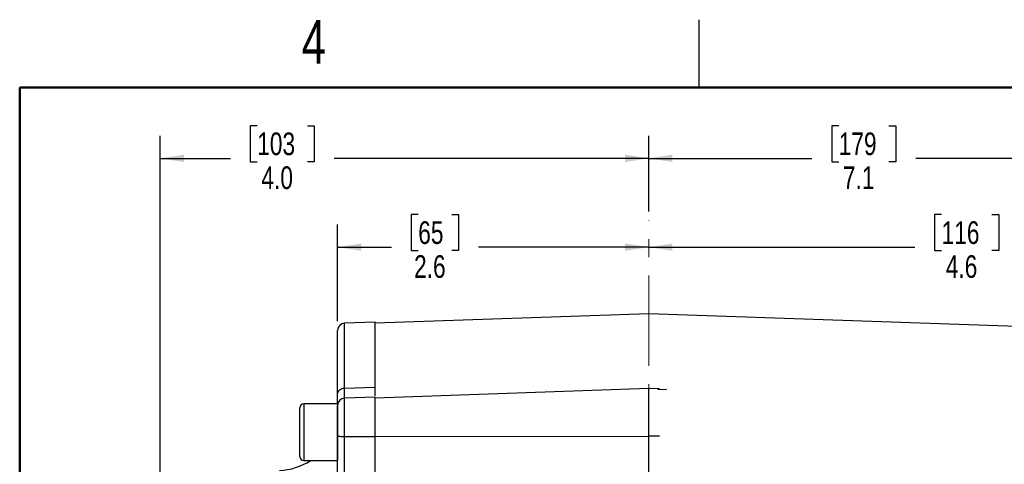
# Model space of a CAD drawing. Header units: inches. Extents: x 0.1 to 16.9, y 0.1 to 10.9.
# Tile 6 of 12: x 0.5 to 5.9, y 8.4 to 10.9. Entities that reach past the tile are written whole.
import ezdxf

# ---------------------------------------------------------------- set-up
doc = ezdxf.new("R2010")
doc.units = ezdxf.units.IN
doc.header["$MEASUREMENT"] = 0
doc.linetypes.add('CENTERX2', pattern=[0.8, 0.5, -0.1, 0.1, -0.1])
doc.layers.add('DIMENSION', color=7, linetype='Continuous')
doc.styles.add('SLDTEXTSTYLE0', font='TXT', dxfattribs={"width": 0.75})
doc.dimstyles.new('SLDDIMSTYLE0', dxfattribs={"dimtxt": 0.125, "dimasz": 0.13, "dimexe": 0, "dimexo": 0.0625, "dimgap": 0.03125, "dimtad": 0, "dimtih": 1, "dimtoh": 1, "dimdec": 1, "dimlfac": 1.5, "dimrnd": 1e-09, "dimzin": 12, "dimdsep": 46, "dimtxsty": 'SLDTEXTSTYLE0', "dimsah": 1, "dimcen": 0.09, "dimadec": 0, "dimazin": 3, "dimtfac": 1, "dimtdec": 1, "dimtofl": 0, "dimtmove": 0, "dimatfit": 3, "dimfxl": 0, "dimfrac": 2, "dimtolj": 1, "dimtzin": 12, "dimarcsym": 0})
doc.dimstyles.new('SLDDIMSTYLE1', dxfattribs={"dimtxt": 0.125, "dimasz": 0.13, "dimexe": 0, "dimexo": 0.0625, "dimgap": 0.03125, "dimtad": 0, "dimtih": 1, "dimtoh": 1, "dimdec": 1, "dimlfac": 1.5, "dimrnd": 1e-09, "dimzin": 4, "dimdsep": 46, "dimtxsty": 'SLDTEXTSTYLE0', "dimsah": 1, "dimcen": 0.09, "dimadec": 0, "dimazin": 1, "dimtfac": 1, "dimtdec": 3, "dimtofl": 0, "dimtmove": 0, "dimatfit": 3, "dimfxl": 0, "dimfrac": 2, "dimtolj": 1, "dimtzin": 12, "dimarcsym": 0})

# ---------------------------------------------------------------- blocks, each defined once
blk = doc.blocks.new('_D')
at = {"layer": 'DIMENSION'}
for p, q in [((2.6991, 9.7998), (2.661, 9.7998)), ((2.661, 9.7998), (2.661, 9.6014)), ((2.8838, 9.7998), (2.9219, 9.7998)), ((2.9219, 9.7998), (2.9219, 9.6014)), ((2.2545, 9.2107), (2.2545, 9.7448)), ((2.2545, 9.6198), (2.5514, 9.6198)), ((3.9709, 9.6198), (3.0315, 9.6198)), ((2.661, 9.6014), (2.6991, 9.6014)), ((2.9219, 9.6014), (2.8838, 9.6014))]:
    blk.add_line(p, q, dxfattribs=at)
for points in [[(2.2545, 9.6198), (2.3845, 9.5998), (2.3845, 9.6398)], [(3.9709, 9.6198), (3.8409, 9.6398), (3.8409, 9.5998)]]:
    blk.add_solid(points, dxfattribs=at)
at = {"layer": 'DIMENSION', "char_height": 0.125, "attachment_point": 1, "style": 'SLDTEXTSTYLE0'}
for s, insert in [('65', (2.6991, 9.7625)), ('2.6', (2.676, 9.5755))]:
    blk.add_mtext(s, dxfattribs=dict(at, insert=insert))
blk = doc.blocks.new('_D_1')
at = {"layer": 'DIMENSION'}
for p, q in [((1.8105, 10.2899), (1.7725, 10.2899)), ((1.7725, 10.2899), (1.7725, 10.0915)), ((2.0876, 10.2899), (2.1257, 10.2899)), ((2.1257, 10.2899), (2.1257, 10.0915)), ((1.2759, 7.6544), (1.2759, 10.2349)), ((3.9709, 9.8161), (3.9709, 10.2349)), ((1.2759, 10.1099), (1.6628, 10.1099)), ((3.9709, 10.1099), (2.2353, 10.1099)), ((1.7725, 10.0915), (1.8105, 10.0915)), ((2.1257, 10.0915), (2.0876, 10.0915))]:
    blk.add_line(p, q, dxfattribs=at)
for points in [[(1.2759, 10.1099), (1.4059, 10.0899), (1.4059, 10.1299)], [(3.9709, 10.1099), (3.8409, 10.1299), (3.8409, 10.0899)]]:
    blk.add_solid(points, dxfattribs=at)
at = {"layer": 'DIMENSION', "char_height": 0.125, "attachment_point": 1, "style": 'SLDTEXTSTYLE0'}
for s, insert in [('103', (1.8105, 10.2526)), ('4.0', (1.8336, 10.0656))]:
    blk.add_mtext(s, dxfattribs=dict(at, insert=insert))
blk = doc.blocks.new('_D_2')
at = {"layer": 'DIMENSION'}
for p, q in [((5.5868, 9.7998), (5.5487, 9.7998)), ((5.5487, 9.7998), (5.5487, 9.6014)), ((5.8639, 9.7998), (5.902, 9.7998)), ((5.902, 9.7998), (5.902, 9.6014)), ((7.0162, 8.6674), (7.0162, 9.7448)), ((3.9709, 9.6198), (5.4391, 9.6198)), ((7.0162, 9.6198), (6.0116, 9.6198)), ((5.5487, 9.6014), (5.5868, 9.6014)), ((5.902, 9.6014), (5.8639, 9.6014))]:
    blk.add_line(p, q, dxfattribs=at)
for points in [[(3.9709, 9.6198), (4.1009, 9.5998), (4.1009, 9.6398)], [(7.0162, 9.6198), (6.8862, 9.6398), (6.8862, 9.5998)]]:
    blk.add_solid(points, dxfattribs=at)
at = {"layer": 'DIMENSION', "char_height": 0.125, "attachment_point": 1, "style": 'SLDTEXTSTYLE0'}
for s, insert in [('116', (5.5868, 9.7625)), ('4.6', (5.6099, 9.5755))]:
    blk.add_mtext(s, dxfattribs=dict(at, insert=insert))
blk = doc.blocks.new('_D_3')
at = {"layer": 'DIMENSION'}
for p, q in [((5.0192, 10.2899), (4.9811, 10.2899)), ((4.9811, 10.2899), (4.9811, 10.0915)), ((5.2963, 10.2899), (5.3343, 10.2899)), ((5.3343, 10.2899), (5.3343, 10.0915)), ((3.9709, 9.8161), (3.9709, 10.2349)), ((8.6809, 7.6251), (8.6809, 10.2349)), ((3.9709, 10.1099), (4.8715, 10.1099)), ((8.6809, 10.1099), (5.444, 10.1099)), ((4.9811, 10.0915), (5.0192, 10.0915)), ((5.3343, 10.0915), (5.2963, 10.0915))]:
    blk.add_line(p, q, dxfattribs=at)
for points in [[(3.9709, 10.1099), (4.1009, 10.0899), (4.1009, 10.1299)], [(8.6809, 10.1099), (8.5509, 10.1299), (8.5509, 10.0899)]]:
    blk.add_solid(points, dxfattribs=at)
at = {"layer": 'DIMENSION', "char_height": 0.125, "attachment_point": 1, "style": 'SLDTEXTSTYLE0'}
for s, insert in [('179', (5.0192, 10.2526)), ('7.1', (5.0423, 10.0656))]:
    blk.add_mtext(s, dxfattribs=dict(at, insert=insert))

msp = doc.modelspace()

# ---------------------------------------------------------------- linework, layer by layer
at = {"color": 7, "linetype": 'Continuous', "lineweight": 25}
for p, q in [((4.25, 10.5), (4.25, 10.875)), ((3.9709, 9.2526), (2.4612, 9.1999)), ((6.3319, 9.1702), (3.9709, 9.2526)), ((2.4612, 9.2065), (2.2931, 9.2007)), ((2.4612, 8.8482), (2.4612, 9.2065)), ((2.2931, 8.8423), (2.4612, 8.8482)), ((2.4612, 8.8422), (2.4612, 8.8482)), ((3.9709, 8.8398), (2.4612, 8.7871)), ((4.0313, 8.8377), (3.9709, 8.8398)), ((3.9709, 8.5762), (3.9709, 8.8398)), ((4.0667, 8.8322), (4.0233, 8.8351)), ((2.2545, 8.7552), (2.0679, 8.7552)), ((2.2545, 8.7552), (2.2545, 8.4426)), ((2.4612, 8.7928), (2.2931, 8.7869)), ((2.4612, 8.575), (2.4612, 8.7928)), ((2.0465, 8.4639), (2.0465, 8.7339)), ((2.2931, 8.5749), (2.4612, 8.575)), ((2.4612, 8.5744), (3.9709, 8.5762)), ((4.031, 8.576), (3.9709, 8.5762)), ((2.0679, 8.4426), (2.2545, 8.4426))]:
    msp.add_line(p, q, dxfattribs=at)
at = {"color": 7, "linetype": 'Continuous', "lineweight": 50}
for p, q in [((0.5, 0.5), (0.5, 10.5)), ((0.5, 10.5), (16.5, 10.5))]:
    msp.add_line(p, q, dxfattribs=at)
at = {"color": 7, "linetype": 'CENTERX2', "lineweight": 18}
msp.add_line((3.9709, 3.3642), (3.9709, 9.7661), dxfattribs=at)
at = {"color": 8, "linetype": 'Continuous', "lineweight": 25}
for p, q in [((2.2931, 8.8423), (2.2931, 9.2007)), ((2.0679, 8.7552), (2.0679, 8.4426)), ((2.2931, 8.5749), (2.2931, 8.7869))]:
    msp.add_line(p, q, dxfattribs=at)
at = {"color": 7, "linetype": 'Continuous', "lineweight": 25}
for centre, radius, start, end in [((2.2945, 9.1607), 0.04, 92, 180), ((2.0679, 8.7339), 0.0213, 90, 180), ((2.2945, 8.7469), 0.04, 92, 180), ((1.9212, 8.7206), 0.3333, 272, 303.4647), ((2.0679, 8.4639), 0.0213, 180, 270)]:
    msp.add_arc(centre, radius, start, end, dxfattribs=at)
for points, knots in [([(2.2545, 8.8095), (2.2545, 8.8443), (2.2545, 8.9145), (2.2545, 9.0001), (2.2545, 9.0704), (2.2545, 9.1217), (2.2545, 9.1545), (2.2545, 9.1586), (2.2545, 9.1607)], [0, 0, 0, 0, 0.159873, 0.3226643, 0.488197, 0.6577181, 0.8283959, 1, 1, 1, 1]), ([(2.2545, 8.7535), (2.2545, 8.7599), (2.2545, 8.7729), (2.2545, 8.7973), (2.2545, 8.8095)], [0, 0, 0, 0, 0.498614, 1, 1, 1, 1]), ([(2.4612, 8.7987), (2.4612, 8.8038), (2.4612, 8.8151), (2.4612, 8.8365), (2.4612, 8.8482)], [0, 0, 0, 0, 0.452938, 1, 1, 1, 1]), ([(4.0235, 8.8344), (4.0238, 8.8351), (4.0248, 8.8381), (4.0266, 8.8372), (4.028, 8.8365)], [0, 0, 0, 0, 0.224941, 1, 1, 1, 1]), ([(4.0694, 8.834), (4.0673, 8.8338), (4.0646, 8.8335), (4.0653, 8.8331), (4.0654, 8.833)], [0, 0, 0, 0, 0.778233, 1, 1, 1, 1]), ([(2.2545, 8.58), (2.2545, 8.5911), (2.2545, 8.6137), (2.2545, 8.6471), (2.2545, 8.678), (2.2545, 8.7045), (2.2545, 8.7257), (2.2545, 8.74), (2.2545, 8.747), (2.2545, 8.7462), (2.2545, 8.746)], [0, 0, 0, 0, 0.132662, 0.26886, 0.405058, 0.53772, 0.670382, 0.80658, 0.942778, 1, 1, 1, 1]), ([(2.2545, 8.3193), (2.2545, 8.3388), (2.2545, 8.3777), (2.2545, 8.4433), (2.2545, 8.5114), (2.2545, 8.5571), (2.2545, 8.58)], [0, 0, 0, 0, 0.250001, 0.499962, 0.749995, 1, 1, 1, 1]), ([(2.2931, 8.3421), (2.2931, 8.3484), (2.2931, 8.3635), (2.2931, 8.3865), (2.293, 8.4138), (2.293, 8.4426), (2.293, 8.479), (2.293, 8.5232), (2.2931, 8.5563), (2.2931, 8.5749)], [0, 0, 0, 0, 0.0931339, 0.221777, 0.3180535, 0.4565953, 0.5943378, 0.7728327, 1, 1, 1, 1]), ([(2.4612, 8.3439), (2.4612, 8.3623), (2.4612, 8.3966), (2.4612, 8.4529), (2.4612, 8.5119), (2.4612, 8.5529), (2.4612, 8.575)], [0, 0, 0, 0, 0.266835, 0.494114, 0.727989, 1, 1, 1, 1]), ([(3.9709, 8.3569), (3.9709, 8.3733), (3.9709, 8.4062), (3.9709, 8.4612), (3.9709, 8.5184), (3.9709, 8.5569), (3.9709, 8.5762)], [0, 0, 0, 0, 0.250012, 0.500009, 0.750001, 1, 1, 1, 1])]:
    msp.add_open_spline(points, degree=3, knots=knots, dxfattribs=at)
for points in [[(2.2545, 8.8095), (2.2551, 8.8137), (2.2562, 8.8221), (2.2651, 8.8328), (2.2778, 8.8404), (2.288, 8.8417), (2.2931, 8.8423)], [(2.2545, 8.58), (2.2551, 8.5793), (2.2562, 8.578), (2.2651, 8.5764), (2.2778, 8.5752), (2.288, 8.575), (2.2931, 8.5749)]]:
    msp.add_open_spline(points, degree=3, dxfattribs=at)
at = {"color": 8, "linetype": 'Continuous', "lineweight": 25}
msp.add_open_spline([(2.293, 8.7871), (2.293, 8.7879), (2.293, 8.7901), (2.293, 8.7994), (2.293, 8.8143), (2.2931, 8.8322), (2.2931, 8.8423)], degree=3, knots=[0, 0, 0, 0, 0.113063, 0.337884, 0.629221, 1, 1, 1, 1], dxfattribs=at)

# ---------------------------------------------------------------- texts
at = {"color": 7, "linetype": 'Continuous', "lineweight": 0, "insert": (2.1226, 10.8726), "char_height": 0.24, "attachment_point": 2, "style": 'SLDTEXTSTYLE0'}
msp.add_mtext('4', dxfattribs=at)

# ---------------------------------------------------------------- dimensions: what is measured, and where the dimension line sits
at = {"layer": 'DIMENSION'}
for base, p2, dimstyle, picture, middle in [((1.2759, 10.1099), (1.2759, 7.6044), 'SLDDIMSTYLE1', '_D_1', (1.9491, 10.1099)), ((8.6809, 10.1099), (8.6809, 7.5751), 'SLDDIMSTYLE0', '_D_3', (5.1577, 10.1099)), ((2.2545, 9.6198), (2.2545, 9.1607), 'SLDDIMSTYLE0', '_D', (2.7915, 9.6198)), ((7.0162, 9.6198), (7.0162, 8.6174), 'SLDDIMSTYLE0', '_D_2', (5.7253, 9.6198))]:
    dim = msp.add_linear_dim(base=base, p1=(3.9709, 9.7661), p2=p2, dimstyle=dimstyle, dxfattribs=at)
    dim.commit()
    dim.dimension.update_dxf_attribs({"geometry": picture, "text_midpoint": middle, "dimtype": 160})

doc.saveas('drawing.dxf')
